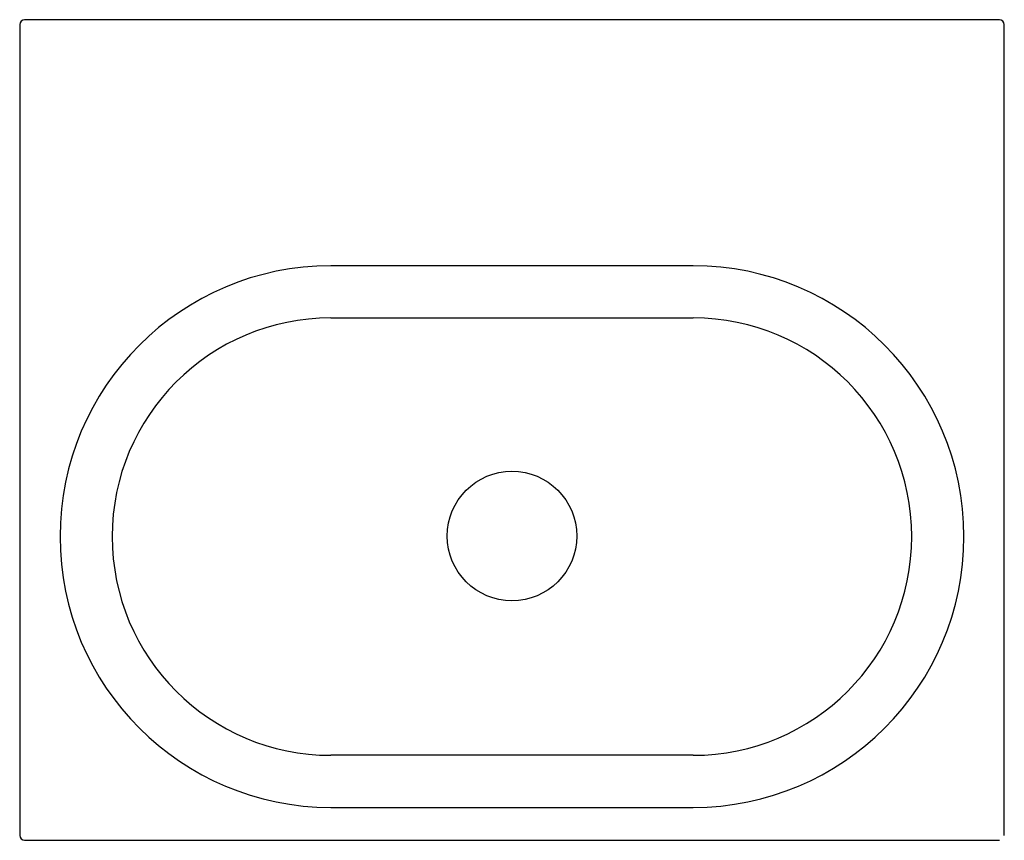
# Model space of a CAD drawing. Header units: millimetres. Extents: x -300 to 300, y -250 to 250.
import ezdxf

# ---------------------------------------------------------------- set-up
doc = ezdxf.new("R2010")
doc.units = ezdxf.units.MM
doc.layers.add('Kaldewei', color=7, linetype='Continuous', true_color=0xffffff)

msp = doc.modelspace()

# ---------------------------------------------------------------- linework, layer by layer
at = {"layer": 'Kaldewei'}
for p, q in [((-300, 247), (-300, -247)), ((297, 250), (-297, 250)), ((300, -247), (300, 247)), ((110.36, 100.03), (-110.41, 100.03)), ((-110.41, 68.29), (110.36, 68.29)), ((110.36, -198.22), (-110.41, -198.22)), ((-110.41, -229.96), (110.36, -229.96)), ((-297, -250), (297, -250))]:
    msp.add_line(p, q, dxfattribs=at)
msp.add_circle((0, -64.59), 39.48, dxfattribs=at)
for centre, radius, start, end in [((-297, 247), 3, 90, 180), ((297, 247), 3, 0, 90), ((-110.41, -64.96), 165, 90, 270), ((110.36, -64.96), 165, 270, 90), ((-110.41, -64.96), 133.25, 90, 270), ((110.36, -64.96), 133.25, 270, 90), ((-297, -247), 3, 180, 270)]:
    msp.add_arc(centre, radius, start, end, dxfattribs=at)

doc.saveas('drawing.dxf')
